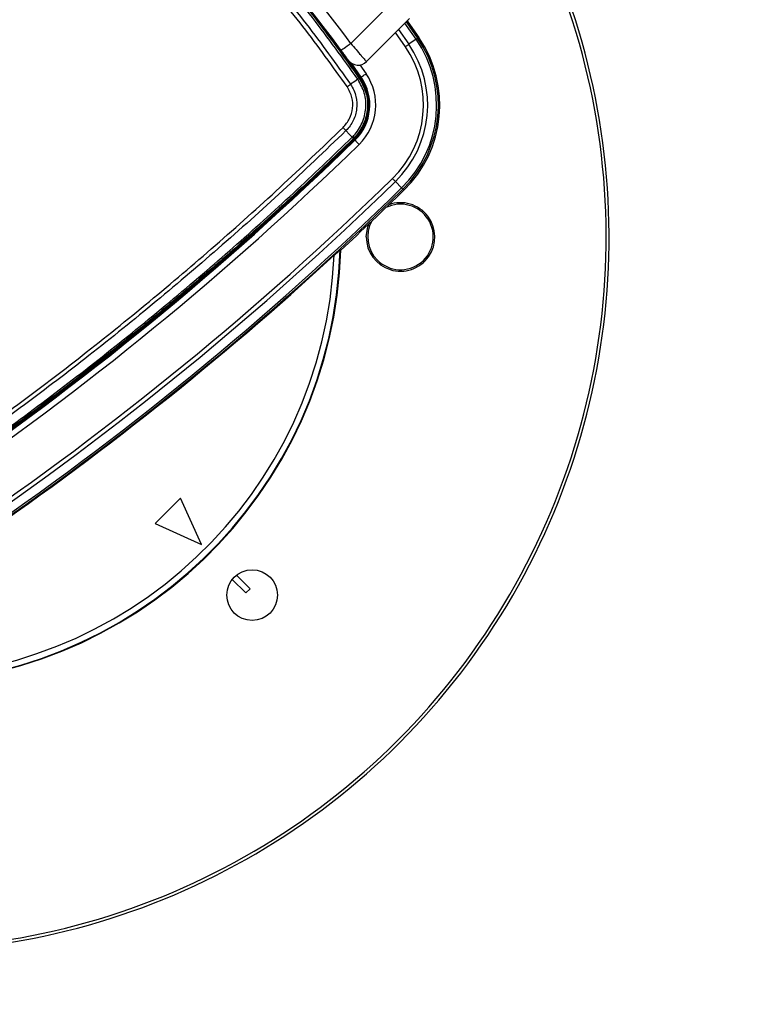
# Paper-space layout 'Wall Base Bracket' of a CAD drawing. Header units: millimetres. Extents: x 61326 to 443956, y 32752 to 406945.
# Tile 31 of 73: x 91780 to 97918, y 236518 to 244780. Entities that reach past the tile are written whole.
import ezdxf

# ---------------------------------------------------------------- set-up
doc = ezdxf.new("R2010")
doc.units = ezdxf.units.MM
doc.layers.add('COMPONENT_GEOMETRY', color=7, linetype='Continuous')
doc.styles.add('SLDTEXTSTYLE1', font='TXT', dxfattribs={"width": 0.75})
doc.dimstyles.new('SLDDIMSTYLE0', dxfattribs={"dimtxt": 2500, "dimasz": 165.1, "dimexe": 0, "dimexo": 0.0625, "dimgap": 625, "dimtad": 0, "dimtih": 1, "dimtoh": 1, "dimdec": 0, "dimlfac": 0.02, "dimrnd": 1e-09, "dimzin": 12, "dimdsep": 46, "dimtxsty": 'SLDTEXTSTYLE1', "dimsah": 1, "dimcen": 0.09, "dimadec": 0, "dimazin": 3, "dimtfac": 1, "dimtdec": 0, "dimtofl": 0, "dimtmove": 0, "dimatfit": 3, "dimfxl": 1, "dimfrac": 2, "dimtolj": 1, "dimtzin": 12, "dimarcsym": 0})

# ---------------------------------------------------------------- blocks, each defined once
blk = doc.blocks.new('_D_23')
at = {"layer": 'COMPONENT_GEOMETRY', "color": 7, "ltscale": 50}
for p, q in [((240160.5, 319828.1), (240160.5, 204975.3)), ((84224.7, 236918.1), (84224.7, 204975.3)), ((84224.7, 205134.1), (158498.2, 205134.1)), ((240160.5, 205134.1), (165887, 205134.1))]:
    blk.add_line(p, q, dxfattribs=at)
for points in [[(84224.7, 205134.1), (84389.8, 205108.7), (84389.8, 205159.5)], [(240160.5, 205134.1), (239995.4, 205159.5), (239995.4, 205108.7)]]:
    blk.add_solid(points, dxfattribs=at)
at = {"layer": 'COMPONENT_GEOMETRY', "color": 7, "ltscale": 50, "insert": (158498.2, 206372.4), "char_height": 2500, "attachment_point": 1, "style": 'SLDTEXTSTYLE1'}
blk.add_mtext('3119', dxfattribs=at)

psp = doc.layouts.new('Wall Base Bracket')

# ---------------------------------------------------------------- linework, layer by layer
at = {"color": 7, "linetype": 'Continuous', "lineweight": 25, "ltscale": 50}
for p, q in [((94558.12, 244580.32), (94908.43, 244930.63)), ((95049.85, 244789.21), (94688.36, 244427.71)), ((95030.96, 244770.32), (95128.47, 244630.9)), ((95106.3, 244615.67), (95044.46, 244573.15)), ((95118.35, 244623.95), (95128.47, 244630.9)), ((94644.39, 244298.09), (94563.03, 244414.66)), ((94628.56, 244287.26), (94628.58, 244287.22)), ((94628.58, 244287.22), (94634.05, 244290.98)), ((94640.78, 244295.61), (94644.39, 244298.09)), ((94569.34, 243793.5), (94569.36, 243793.52)), ((94579.04, 243782.83), (94579.01, 243782.8)), ((94579.01, 243782.8), (94583.7, 243777.99)), ((94589.41, 243772.14), (94592.47, 243769.01)), ((94983.83, 243367.7), (94931.43, 243421.42)), ((94994.03, 243357.23), (95002.61, 243348.44)), ((94473.08, 242845.82), (94468.71, 242847.8)), ((93128.88, 240764.6), (92916.75, 240552.47)), ((93305.66, 240375.69), (93128.88, 240764.6)), ((92916.75, 240552.47), (93305.66, 240375.69)), ((93712.25, 240004.46), (93598.38, 240118.32)), ((93563.03, 240082.96), (93676.89, 239969.1)), ((93676.89, 239969.1), (93712.25, 240004.46))]:
    psp.add_line(p, q, dxfattribs=at)
at = {"color": 8, "linetype": 'Continuous', "lineweight": 25, "ltscale": 50}
for p, q in [((95106.3, 244615.67), (95011.67, 244751.03)), ((95022.15, 244761.51), (95118.35, 244623.95)), ((95015.33, 244553.12), (94932.49, 244671.84)), ((94957.85, 244697.21), (95044.46, 244573.15)), ((94634.6, 244399.87), (94685.59, 244326.42))]:
    psp.add_line(p, q, dxfattribs=at)
at = {"color": 7, "linetype": 'Continuous', "lineweight": 25, "ltscale": 50, "flags": 128}
for points in [[(94558.12, 244580.32), (94542.4, 244568.77), (94527.28, 244557.67), (94513.35, 244547.44), (94501.13, 244538.47), (94491.11, 244531.1), (94483.66, 244525.63), (94479.08, 244522.26), (94477.53, 244521.13)], [(95044.46, 244573.15), (95041.47, 244571.09), (95038.22, 244568.86), (95034.75, 244566.47), (95031.1, 244563.96), (95027.29, 244561.34), (95023.37, 244558.64), (95019.37, 244555.9), (95015.33, 244553.12)], [(95106.3, 244615.67), (95108.9, 244617.45), (95111.23, 244619.05), (95113.25, 244620.44), (95114.95, 244621.61), (95116.33, 244622.56), (95117.36, 244623.26), (95118.03, 244623.73), (95118.35, 244623.95)], [(94640.78, 244295.61), (94553.33, 244420.75), (94551.32, 244423.58)], [(94644.39, 244298.09), (94645.3, 244298.72), (94647.73, 244300.39), (94651.58, 244303.04), (94656.71, 244306.56), (94662.92, 244310.83), (94669.99, 244315.69), (94677.64, 244320.95), (94685.59, 244326.42)], [(94616.96, 244279.4), (94590.85, 244261.62), (94555.42, 244237.49)], [(94628.58, 244287.22), (94628.32, 244287.06), (94627.71, 244286.66), (94626.74, 244286.01), (94625.42, 244285.12), (94623.78, 244284), (94621.81, 244282.66), (94619.54, 244281.11), (94616.98, 244279.37)], [(94516.98, 243849.02), (94547.04, 243817.17), (94569.36, 243793.52)], [(94592.47, 243769.01), (94593.24, 243768.21), (94595.3, 243766.1), (94598.56, 243762.76), (94602.9, 243758.31), (94608.17, 243752.91), (94614.15, 243746.77), (94620.64, 243740.12), (94627.37, 243733.22)], [(94931.43, 243421.42), (94928.9, 243424.03), (94926.14, 243426.85), (94923.21, 243429.86), (94920.11, 243433.04), (94916.88, 243436.34), (94913.56, 243439.75), (94910.17, 243443.23), (94906.75, 243446.73)], [(94983.83, 243367.7), (94986.03, 243365.44), (94988, 243363.42), (94989.72, 243361.66), (94991.16, 243360.18), (94992.32, 243358.99), (94993.19, 243358.09), (94993.77, 243357.51), (94994.03, 243357.23)], [(94687.22, 242956.63), (94696.25, 243028.13), (94709, 243066.39)]]:
    psp.add_lwpolyline(points, dxfattribs=at)
at = {"color": 7, "linetype": 'Continuous', "lineweight": 25, "ltscale": 2500}
psp.add_circle((93729.92, 239951.42), 212.5, dxfattribs=at)
for centre, radius, start, end in [((90724.72, 242956.63), 3750, 91.693338, 358.306662), ((90724.72, 242956.63), 3745.57, 91.664902, 358.335098), ((90724.72, 242956.63), 3695.6, 92.389452, 357.610548), ((90724.72, 242956.63), 6000, 270, 27.917403), ((86393.69, 238625.6), 10000, 34.509169, 43.280869), ((86417.88, 238601.5), 10100, 36.296444, 42.072365), ((86417.88, 238601.5), 10000, 36.296444, 42.043063), ((86393.69, 238625.6), 10000, 34.509169, 40.852588), ((94304.43, 244064.37), 898.06, 314.280917, 34.509169), ((94304.43, 244064.37), 973.1, 314.280917, 34.509169), ((94304.43, 244064.37), 987.72, 314.280917, 34.509169), ((94304.43, 244064.37), 1000, 314.280917, 34.509169), ((94304.43, 244064.37), 862.7, 314.280917, 34.509169), ((94617.65, 244498.42), 100, 215.7221, 315), ((94304.43, 244064.37), 462.55, 314.280917, 34.509169), ((94304.43, 244064.37), 400, 314.280917, 34.509169), ((94304.43, 244064.37), 408.18, 314.280917, 34.509169), ((94304.43, 244064.37), 412.56, 314.280917, 34.509169), ((76134.45, 262696.25), 26424.89, 304.276455, 314.280917), ((76134.45, 262696.25), 26433.07, 304.276455, 314.280917), ((76134.45, 262696.25), 26437.45, 304.276455, 314.280917), ((76134.45, 262696.25), 26487.44, 304.276455, 314.280917), ((94464.49, 243688.9), 148.1, 39.351506, 44.931668), ((76134.45, 262696.25), 26887.6, 304.276455, 314.280917), ((76134.45, 262696.25), 26922.95, 304.276455, 314.280917), ((76134.45, 262696.25), 26998, 304.276455, 314.280917), ((76134.45, 262696.25), 27012.61, 304.276455, 314.280917), ((76134.45, 262696.25), 27024.89, 312.733, 314.280917), ((94974.72, 242956.63), 287.5, 180, 109.773415), ((94974.72, 242956.63), 275, 225, 116.489661), ((94974.72, 242956.63), 275, 150.839535, 225), ((76134.45, 262696.25), 27018.78, 304.276455, 312.583562)]:
    psp.add_arc(centre, radius, start, end, dxfattribs=at)
at = {"color": 8, "linetype": 'Continuous', "lineweight": 25, "ltscale": 2500}
psp.add_arc((90724.72, 242956.63), 5975, 270, 27.843717, dxfattribs=at)
at = {"color": 7, "linetype": 'Continuous', "lineweight": 25, "ltscale": 50}
for points, knots in [([(94616.95, 244279.41), (94492.28, 244453.74), (94242.93, 244802.41), (93820.12, 245301.9), (93359.67, 245782.66), (92858.12, 246237.77), (92416.5, 246589.64), (92139.63, 246784.14), (92047.5, 246848.86)], [0, 0, 0, 0, 0.1759264, 0.3518527, 0.5368032, 0.7221829, 0.9075626, 1, 1, 1, 1]), ([(92055.33, 246860.48), (92147.58, 246795.66), (92424.85, 246600.86), (92867.11, 246248.45), (93369.38, 245792.66), (93830.51, 245311.19), (94253.96, 244810.99), (94503.69, 244461.83), (94628.56, 244287.26)], [0, 0, 0, 0, 0.0924369, 0.2778181, 0.4631993, 0.6481528, 0.8240764, 1, 1, 1, 1]), ([(94526.61, 244217.78), (94405.2, 244387.79), (94162.39, 244727.82), (93747.92, 245219.13), (93293.08, 245695.6), (92793.69, 246149.59), (92353.68, 246500.35), (92077.69, 246694.07), (91985.87, 246758.52)], [0, 0, 0, 0, 0.1734181, 0.3468359, 0.5332128, 0.720031, 0.9068492, 1, 1, 1, 1]), ([(92005.58, 246787.33), (92097.73, 246722.63), (92374.67, 246528.19), (92816.22, 246176.14), (93317.37, 245720.51), (93773.85, 245242.34), (94189.83, 244749.31), (94433.55, 244408.1), (94555.42, 244237.49)], [0, 0, 0, 0, 0.0931497, 0.2799683, 0.4667869, 0.6531644, 0.826582, 1, 1, 1, 1]), ([(94558.12, 244580.32), (94572.94, 244563.03), (94602.6, 244528.42), (94641.94, 244482.3), (94671.32, 244447.78), (94686.32, 244430.12), (94687.79, 244428.38), (94688.36, 244427.71)], [0, 0, 0, 0, 0.2171017, 0.4345779, 0.6516172, 0.8667417, 1, 1, 1, 1]), ([(94536.46, 244440.04), (94536.21, 244440.39), (94535.54, 244441.32), (94528.77, 244450.72), (94515.51, 244469.08), (94497.71, 244493.59), (94484.25, 244511.95), (94477.53, 244521.13)], [0, 0, 0, 0, 0.1333284, 0.348529, 0.5656129, 0.7830427, 1, 1, 1, 1]), ([(94555.42, 244237.49), (94555.42, 244237.49), (94576.69, 244206.4), (94606.44, 244139.01), (94612.34, 244031.68), (94583.5, 243930.72), (94541.76, 243873.8), (94516.98, 243849.02), (94516.98, 243849.02)], [0, 0, 0, 0, 0.0000072, 0.2678233, 0.5091558, 0.7508898, 0.9999951, 1, 1, 1, 1]), ([(94526.61, 244217.78), (94529.29, 244219.62), (94534.66, 244223.3), (94542.34, 244228.57), (94549.48, 244233.45), (94553.44, 244236.14), (94555.42, 244237.49)], [0, 0, 0, 0, 0.2499861, 0.4999996, 0.7499645, 1, 1, 1, 1]), ([(94569.36, 243793.52), (94573.86, 243798.06), (94608.24, 243832.72), (94659.02, 243911.19), (94689.45, 244036.53), (94679, 244166.99), (94637.65, 244241.91), (94616.98, 244279.37)], [0, 0, 0, 0, 0.03634564, 0.27739198, 0.51834979, 0.75920614, 1, 1, 1, 1]), ([(94628.58, 244287.22), (94650.05, 244248.33), (94692.98, 244170.54), (94703.82, 244035.09), (94672.21, 243905.01), (94619.46, 243823.54), (94583.74, 243787.57), (94579.04, 243782.83)], [0, 0, 0, 0, 0.2408305, 0.4816631, 0.7225389, 0.9634488, 1, 1, 1, 1]), ([(94628.56, 244287.26), (94628.37, 244287.14), (94627.99, 244286.9), (94625.59, 244285.29), (94622.04, 244282.87), (94618.65, 244280.56), (94616.96, 244279.4)], [0, 0, 0, 0, 0.25001799, 0.50000918, 0.75006455, 1, 1, 1, 1]), ([(94616.98, 244279.37), (94616.97, 244279.38), (94616.97, 244279.39), (94616.96, 244279.4), (94616.96, 244279.4)], [0, 0, 0, 0, 0.9330639, 1, 1, 1, 1]), ([(94492.3, 243874.68), (94512.41, 243898.66), (94552.04, 243945.91), (94576.21, 244035.95), (94572.87, 244131.61), (94542.56, 244188.08), (94526.61, 244217.78)], [0, 0, 0, 0, 0.2491101, 0.4908654, 0.7322051, 1, 1, 1, 1]), ([(90934.85, 240959.43), (91027.73, 241023.55), (91306.46, 241215.97), (91764.3, 241547.47), (92316.63, 241968.11), (92870.05, 242413.21), (93423.7, 242884.2), (93966.24, 243369.92), (94316.95, 243706.42), (94492.3, 243874.68)], [0, 0, 0, 0, 0.07372119, 0.22124195, 0.36876252, 0.52624752, 0.68373236, 0.84186619, 1, 1, 1, 1]), ([(94516.98, 243849.02), (94341.45, 243680.6), (93990.39, 243343.77), (93447.3, 242857.6), (92893.07, 242386.2), (92339.06, 241940.72), (91786.13, 241519.74), (91327.79, 241187.99), (91048.75, 240995.44), (90955.77, 240931.28)], [0, 0, 0, 0, 0.1581341, 0.3162683, 0.4737536, 0.6312391, 0.7787593, 0.9262795, 1, 1, 1, 1]), ([(94492.3, 243874.68), (94494.61, 243872.31), (94499.21, 243867.58), (94505.8, 243860.74), (94511.92, 243854.37), (94515.29, 243850.8), (94516.98, 243849.02)], [0, 0, 0, 0, 0.2500196, 0.5000316, 0.7500092, 1, 1, 1, 1]), ([(91004.05, 240873.56), (91203.34, 241012.17), (91601.94, 241289.39), (92185.31, 241725.79), (92757.08, 242176.59), (93303.79, 242632.68), (93826.56, 243092.92), (94243.21, 243478.06), (94487.83, 243714.66), (94569.34, 243793.5)], [0, 0, 0, 0, 0.1582149, 0.3164296, 0.4740077, 0.6315856, 0.778967, 0.9263484, 1, 1, 1, 1]), ([(94579.01, 243782.8), (94497.52, 243703.99), (94252.96, 243467.45), (93836.41, 243082.41), (93313.76, 242622.3), (92767.18, 242166.33), (92195.53, 241715.65), (91612.28, 241279.36), (91213.77, 241002.21), (91014.51, 240863.63)], [0, 0, 0, 0, 0.0736506, 0.2210303, 0.3684101, 0.5259878, 0.6835656, 0.8417827, 1, 1, 1, 1]), ([(94579.04, 243782.83), (94578.91, 243783.03), (94578.66, 243783.43), (94576.69, 243785.65), (94573.69, 243788.92), (94570.81, 243791.98), (94569.36, 243793.52)], [0, 0, 0, 0, 0.249971, 0.5000207, 0.7499955, 1, 1, 1, 1]), ([(94417.11, 242802.55), (94424.99, 242809.76), (94438.24, 242821.86), (94453.99, 242835.85), (94463.19, 242843.76), (94467.78, 242847.43), (94468.44, 242847.7), (94468.71, 242847.8)], [0, 0, 0, 0, 0.345771, 0.5808648, 0.7587564, 0.90248, 1, 1, 1, 1])]:
    psp.add_open_spline(points, degree=3, knots=knots, dxfattribs=at)

# ---------------------------------------------------------------- dimensions: what is measured, and where the dimension line sits
at = {"layer": 'COMPONENT_GEOMETRY', "color": 7, "ltscale": 50}
dim = psp.add_linear_dim(base=(84224.72, 205134.08), p1=(240160.49, 319891.58), p2=(84224.72, 236981.63), dimstyle='SLDDIMSTYLE0', dxfattribs=at)
dim.commit()
dim.dimension.update_dxf_attribs({"geometry": '_D_23', "text_midpoint": (162192.6, 205134.08), "dimtype": 160})

doc.saveas('drawing.dxf')
